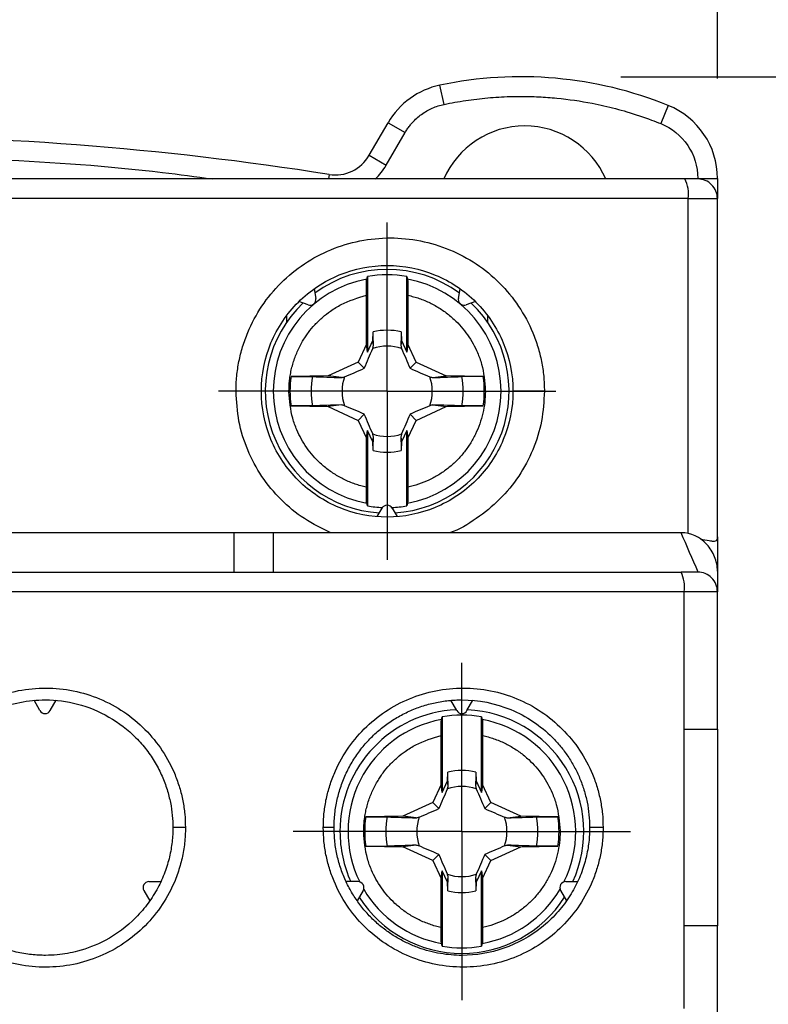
# Model space of a CAD drawing. Header units: inches. Extents: x 0.5 to 21.5, y 0.5 to 16.5.
# Tile 13 of 22: x 18.812 to 19.562, y 8.485 to 9.471. Entities that reach past the tile are written whole.
import ezdxf

# ---------------------------------------------------------------- set-up
doc = ezdxf.new("R2010")
doc.units = ezdxf.units.IN
doc.header["$LTSCALE"] = 2
doc.header["$MEASUREMENT"] = 0
doc.linetypes.add('CENTERX2', pattern=[0.8, 0.5, -0.1, 0.1, -0.1])
doc.layers.add('CENTER', color=40, linetype='CENTERX2')
doc.layers.add('DIMENSIONS', color=140, linetype='Continuous', lineweight=25)
doc.styles.add('SLDTEXTSTYLE0', font='TXT', dxfattribs={"width": 0.7})
doc.dimstyles.new('SLDDIMSTYLE0', dxfattribs={"dimtxt": 0.169922, "dimasz": 0.26, "dimexe": 0, "dimexo": 0.0625, "dimgap": 0.04248, "dimtad": 0, "dimtih": 1, "dimtoh": 1, "dimrnd": 1e-09, "dimzin": 12, "dimdsep": 46, "dimtxsty": 'SLDTEXTSTYLE0', "dimsah": 1, "dimcen": 0.09, "dimadec": 0, "dimazin": 3, "dimtfac": 1, "dimtofl": 0, "dimtmove": 0, "dimatfit": 3, "dimfxl": 0, "dimfrac": 2, "dimtolj": 1, "dimtzin": 12, "dimarcsym": 0})
doc.dimstyles.new('SLDDIMSTYLE1', dxfattribs={"dimtxt": 0.169922, "dimasz": 0.26, "dimexe": 0, "dimexo": 0.0625, "dimgap": 0.04248, "dimtad": 0, "dimtih": 1, "dimtoh": 1, "dimrnd": 1e-09, "dimzin": 12, "dimdsep": 46, "dimtxsty": 'SLDTEXTSTYLE0', "dimsah": 1, "dimcen": 0.09, "dimadec": 0, "dimazin": 3, "dimtfac": 1, "dimtmove": 0, "dimatfit": 0, "dimfxl": 0, "dimfrac": 2, "dimtolj": 1, "dimtzin": 12, "dimarcsym": 0})

# ---------------------------------------------------------------- blocks, each defined once
blk = doc.blocks.new('_D_7')
at = {"layer": 'DIMENSIONS'}
for p, q in [((19.41429, 9.41388), (20.56852, 9.41388)), ((20.31852, 9.41388), (20.31852, 8.23967)), ((20.06605, 7.93157), (20.00899, 7.93157)), ((20.00899, 7.93157), (20.00899, 7.66151)), ((20.57099, 7.93157), (20.62805, 7.93157)), ((20.62805, 7.93157), (20.62805, 7.66151)), ((20.00899, 7.66151), (20.06605, 7.66151)), ((20.62805, 7.66151), (20.57099, 7.66151)), ((20.31852, 6.38238), (20.31852, 7.62347)), ((18.04421, 6.38238), (20.56852, 6.38238))]:
    blk.add_line(p, q, dxfattribs=at)
for points in [[(20.31852, 9.41388), (20.27852, 9.15388), (20.35852, 9.15388)], [(20.31852, 6.38238), (20.35852, 6.64238), (20.27852, 6.64238)]]:
    blk.add_solid(points, dxfattribs=at)
at = {"layer": 'DIMENSIONS', "char_height": 0.166667, "attachment_point": 1, "style": 'SLDTEXTSTYLE0'}
for s, insert in [('3.03', (20.06605, 8.18446)), ('77.0', (20.06605, 7.87636))]:
    blk.add_mtext(s, dxfattribs=dict(at, insert=insert))
blk = doc.blocks.new('_D_9')
at = {"layer": 'DIMENSIONS'}
for p, q in [((17.74736, 9.39183), (17.74736, 10.45128)), ((19.51114, 9.41215), (19.51114, 10.45128)), ((17.74736, 10.20128), (17.24736, 10.20128)), ((18.36773, 10.20128), (18.31067, 10.20128)), ((18.31067, 10.20128), (18.31067, 9.93122)), ((18.87267, 10.20128), (18.92973, 10.20128)), ((18.92973, 10.20128), (18.92973, 9.93122)), ((19.51114, 10.20128), (20.01114, 10.20128)), ((18.31067, 9.93122), (18.36773, 9.93122)), ((18.92973, 9.93122), (18.87267, 9.93122))]:
    blk.add_line(p, q, dxfattribs=at)
for points in [[(17.74736, 10.20128), (17.48736, 10.24128), (17.48736, 10.16128)], [(19.51114, 10.20128), (19.77114, 10.16128), (19.77114, 10.24128)]]:
    blk.add_solid(points, dxfattribs=at)
at = {"layer": 'DIMENSIONS', "char_height": 0.166667, "attachment_point": 1, "style": 'SLDTEXTSTYLE0'}
for s, insert in [('1.76', (18.36773, 10.45416)), ('44.8', (18.36773, 10.14606))]:
    blk.add_mtext(s, dxfattribs=dict(at, insert=insert))
blk = doc.blocks.new('SW_CENTERMARKSYMBOL_3')
at = {"layer": 'CENTER', "color": 0}
for p, q in [((0, 0.1), (0, 0.1689)), ((0, 0), (0, 0.1)), ((-0.1, 0), (-0.1689, 0)), ((0, 0), (-0.1, 0)), ((0, 0), (0, -0.1)), ((0, 0), (0.1, 0)), ((0.1, 0), (0.1689, 0)), ((0, -0.1), (0, -0.1689))]:
    blk.add_line(p, q, dxfattribs=at)
blk = doc.blocks.new('SW_CENTERMARKSYMBOL_13')
at = {"layer": 'CENTER', "color": 0}
for p, q in [((0, 0.1), (0, 0.1689)), ((0, 0), (0, 0.1)), ((-0.1, 0), (-0.1689, 0)), ((0, 0), (-0.1, 0)), ((0, 0), (0, -0.1)), ((0, 0), (0.1, 0)), ((0.1, 0), (0.1689, 0)), ((0, -0.1), (0, -0.1689))]:
    blk.add_line(p, q, dxfattribs=at)

msp = doc.modelspace()

# ---------------------------------------------------------------- linework, layer by layer
for p, q in [((19.23739, 9.3862), (19.23334, 9.40546)), ((19.46193, 9.38515), (19.45454, 9.3669)), ((19.16253, 9.33519), (19.18134, 9.36778)), ((19.18134, 9.36778), (19.19839, 9.35793)), ((19.17957, 9.32535), (19.19839, 9.35793)), ((19.16253, 9.33519), (19.17957, 9.32535)), ((19.4784, 9.31151), (17.78009, 9.31151)), ((19.12227, 9.316), (19.12156, 9.31151)), ((19.49145, 9.31215), (19.51114, 9.31215)), ((19.51114, 9.31215), (19.51114, 9.29183)), ((19.48177, 9.29183), (17.77672, 9.29183)), ((19.48177, 9.29183), (19.51114, 9.29183)), ((19.48177, 8.95635), (19.48177, 9.29183)), ((19.51114, 8.95325), (19.51114, 9.29183)), ((19.16074, 9.21378), (19.16074, 9.13812)), ((19.20011, 9.13812), (19.20011, 9.21378)), ((19.10736, 9.20155), (19.10906, 9.19193)), ((19.2518, 9.19193), (19.2535, 9.20155)), ((19.15961, 9.14601), (19.15961, 9.195)), ((19.20125, 9.195), (19.20125, 9.14601)), ((19.10122, 9.18535), (19.09204, 9.18869)), ((19.26882, 9.18869), (19.25963, 9.18535)), ((19.08004, 9.16832), (19.08004, 9.17423)), ((19.28082, 9.17413), (19.28082, 9.16832)), ((19.16615, 9.1497), (19.1663, 9.15834)), ((19.19456, 9.15834), (19.19471, 9.1497)), ((19.15961, 9.14601), (19.15126, 9.12809)), ((19.16074, 9.13812), (19.15961, 9.14601)), ((19.16074, 9.13812), (19.16615, 9.1497)), ((19.16676, 9.14463), (19.16615, 9.1497)), ((19.19471, 9.1497), (19.1941, 9.14463)), ((19.19471, 9.1497), (19.20011, 9.13812)), ((19.20125, 9.14601), (19.20011, 9.13812)), ((19.2096, 9.12809), (19.20125, 9.14601)), ((19.15126, 9.12809), (19.12145, 9.11419)), ((19.15747, 9.12188), (19.15126, 9.12809)), ((19.2096, 9.12809), (19.20339, 9.12188)), ((19.2096, 9.12809), (19.23941, 9.11419)), ((19.12145, 9.11419), (19.08424, 9.11354)), ((19.13472, 9.11259), (19.12145, 9.11419)), ((19.22614, 9.11259), (19.23941, 9.11419)), ((19.27662, 9.11354), (19.23941, 9.11419)), ((19.08424, 9.08429), (19.12145, 9.08364)), ((19.13472, 9.08525), (19.12145, 9.08364)), ((19.12145, 9.08364), (19.15126, 9.06974)), ((19.2096, 9.06974), (19.23941, 9.08364)), ((19.22614, 9.08525), (19.23941, 9.08364)), ((19.23941, 9.08364), (19.27662, 9.08429)), ((19.15747, 9.07595), (19.15126, 9.06974)), ((19.20339, 9.07595), (19.2096, 9.06974)), ((19.15126, 9.06974), (19.15961, 9.05182)), ((19.20125, 9.05182), (19.2096, 9.06974)), ((19.15961, 9.05182), (19.16074, 9.05971)), ((19.16074, 9.05971), (19.16074, 8.98405)), ((19.16615, 9.04813), (19.16074, 9.05971)), ((19.16615, 9.04813), (19.16676, 9.0532)), ((19.1941, 9.0532), (19.19471, 9.04813)), ((19.20011, 9.05971), (19.19471, 9.04813)), ((19.20011, 9.05971), (19.20125, 9.05182)), ((19.20011, 8.98405), (19.20011, 9.05971)), ((19.15961, 9.00283), (19.15961, 9.05182)), ((19.1663, 9.03949), (19.16615, 9.04813)), ((19.19471, 9.04813), (19.19456, 9.03949)), ((19.20125, 9.05182), (19.20125, 9.00283)), ((19.17043, 8.97333), (19.17532, 8.98179)), ((19.18554, 8.98179), (19.19043, 8.97333)), ((19.02689, 8.95718), (18.64893, 8.95718)), ((19.06626, 8.95718), (19.02689, 8.95718)), ((19.02689, 8.95718), (19.02689, 8.91781)), ((19.06626, 8.95718), (19.06626, 8.91781)), ((19.47478, 8.95718), (19.06626, 8.95718)), ((19.51114, 8.95325), (19.51114, 8.91885)), ((19.51114, 8.91885), (19.51114, 8.89813)), ((19.47782, 8.89813), (17.78068, 8.89813)), ((19.47782, 8.76033), (19.47782, 8.89813)), ((19.51114, 8.89813), (19.47782, 8.89813)), ((19.51114, 8.76033), (19.51114, 8.89813)), ((18.8328, 8.77903), (18.82682, 8.78938)), ((18.84302, 8.77903), (18.849, 8.78938)), ((19.25012, 8.77903), (19.24415, 8.78938)), ((19.26035, 8.77903), (19.26632, 8.78938)), ((19.23555, 8.77283), (19.23555, 8.69718)), ((19.27492, 8.69718), (19.27492, 8.77283)), ((19.47782, 8.56348), (19.47782, 8.76033)), ((19.47782, 8.76033), (19.51114, 8.76033)), ((19.51114, 8.76033), (19.51114, 8.56348)), ((19.23441, 8.70506), (19.23441, 8.75406)), ((19.27605, 8.75406), (19.27605, 8.70506)), ((19.24095, 8.70876), (19.2411, 8.7174)), ((19.26937, 8.7174), (19.26952, 8.70876)), ((19.23555, 8.69718), (19.24095, 8.70876)), ((19.24156, 8.70368), (19.24095, 8.70876)), ((19.26952, 8.70876), (19.2689, 8.70368)), ((19.26952, 8.70876), (19.27492, 8.69718)), ((19.23441, 8.70506), (19.22606, 8.68715)), ((19.23555, 8.69718), (19.23441, 8.70506)), ((19.27605, 8.70506), (19.27492, 8.69718)), ((19.28441, 8.68715), (19.27605, 8.70506)), ((19.22606, 8.68715), (19.19625, 8.67325)), ((19.23227, 8.68093), (19.22606, 8.68715)), ((19.27819, 8.68093), (19.28441, 8.68715)), ((19.31421, 8.67325), (19.28441, 8.68715)), ((19.19625, 8.67325), (19.15904, 8.6726)), ((19.20952, 8.67164), (19.19625, 8.67325)), ((19.30095, 8.67164), (19.31421, 8.67325)), ((19.35142, 8.6726), (19.31421, 8.67325)), ((19.15904, 8.64335), (19.19625, 8.6427)), ((19.20952, 8.6443), (19.19625, 8.6427)), ((19.22606, 8.6288), (19.19625, 8.6427)), ((19.28441, 8.6288), (19.31421, 8.6427)), ((19.30095, 8.6443), (19.31421, 8.6427)), ((19.31421, 8.6427), (19.35142, 8.64335)), ((19.22606, 8.6288), (19.23227, 8.63501)), ((19.22606, 8.6288), (19.23441, 8.61088)), ((19.27605, 8.61088), (19.28441, 8.6288)), ((19.27819, 8.63501), (19.28441, 8.6288)), ((19.23441, 8.61088), (19.23555, 8.61877)), ((19.23555, 8.61877), (19.23555, 8.54311)), ((19.24095, 8.60718), (19.23555, 8.61877)), ((19.27492, 8.61877), (19.26952, 8.60718)), ((19.27492, 8.61877), (19.27605, 8.61088)), ((19.27492, 8.54311), (19.27492, 8.61877)), ((19.23441, 8.56188), (19.23441, 8.61088)), ((19.24095, 8.60718), (19.24156, 8.61226)), ((19.2689, 8.61226), (19.26952, 8.60718)), ((19.27605, 8.61088), (19.27605, 8.56188)), ((18.93679, 8.59892), (18.94276, 8.58857)), ((18.9419, 8.60777), (18.95385, 8.60777)), ((19.15124, 8.60777), (19.1393, 8.60777)), ((19.15636, 8.59892), (19.15038, 8.58857)), ((19.2411, 8.59854), (19.24095, 8.60718)), ((19.26952, 8.60718), (19.26937, 8.59854)), ((19.35411, 8.59892), (19.36008, 8.58857)), ((19.35922, 8.60777), (19.37117, 8.60777)), ((19.47782, 8.48081), (19.47782, 8.56348)), ((19.51114, 8.56348), (19.47782, 8.56348)), ((19.51114, 8.46112), (19.51114, 8.56348))]:
    msp.add_line(p, q)
for centre, radius, start, end in [((19.31429, 9.02018), 0.3937, 67.97569, 101.86526), ((19.24953, 9.32841), 0.07874, 101.86526, 150), ((19.4324, 9.31215), 0.07874, 0, 67.97569), ((19.31822, 9.27608), 0.08858, 23.57818, 156.42182), ((18.62925, 6.20522), 3.14961, 80.99424, 99.51235), ((19.12843, 9.35488), 0.03937, 260.99424, 330), ((19.45051, 9.29661), 0.03163, 351.3128, 28.12361), ((19.49145, 9.29183), 0.01969, 360, 90.00001), ((19.18043, 9.09892), 0.12205, 53.6695, 126.3305), ((19.18043, 9.09892), 0.114, 100.32978, 259.67022), ((19.18043, 9.09892), 0.11654, 80.27509, 99.72491), ((19.18043, 9.09892), 0.114, 280.32978, 79.67022), ((19.10324, 9.1909), 0.00591, 250, 10), ((19.25761, 9.1909), 0.00591, 170, 180), ((19.25761, 9.1909), 0.00591, 180, 290), ((19.18043, 9.09892), 0.12205, 133.6695, 266.3305), ((19.18043, 9.09892), 0.12205, 273.6695, 46.3305), ((19.18043, 9.09892), 0.06109, 76.62209, 103.37791), ((19.18043, 9.09892), 0.04517, 71.31851, 108.68149), ((19.18043, 9.09892), 0.09729, 171.35419, 188.64581), ((19.18043, 9.09892), 0.07615, 168.90274, 191.09726), ((19.18043, 9.09892), 0.04517, 161.31851, 198.68149), ((19.18043, 9.09892), 0.04517, 341.31851, 18.68149), ((19.18043, 9.09892), 0.07615, 348.90274, 11.09726), ((19.18043, 9.09892), 0.09729, 351.35419, 8.64581), ((19.18043, 9.09892), 0.04517, 251.31851, 288.68149), ((19.18043, 9.09892), 0.06109, 256.62209, 283.37791), ((19.18043, 9.09892), 0.11654, 260.27509, 267.71132), ((19.18043, 8.97884), 0.00591, 30, 150), ((19.18043, 9.09892), 0.11654, 272.28868, 279.72491), ((19.44352, 8.90293), 0.03463, 352.02477, 25.44557), ((19.49145, 8.89813), 0.01969, 0, 90.00002), ((18.83791, 8.78199), 0.00591, 210, 330), ((19.25523, 8.65797), 0.12205, 92.63371, 180), ((19.25523, 8.78199), 0.00591, 210, 330), ((19.25523, 8.65797), 0.12205, 335.71408, 87.36629), ((19.25523, 8.65797), 0.114, 100.32978, 206.27444), ((19.25523, 8.65797), 0.11654, 80.27509, 99.72491), ((19.25523, 8.65797), 0.114, 333.72556, 79.67022), ((19.25523, 8.65797), 0.06109, 76.62209, 103.37791), ((19.25523, 8.65797), 0.04517, 71.31851, 108.68149), ((19.25523, 8.65797), 0.09729, 171.35419, 188.64581), ((19.25523, 8.65797), 0.07615, 168.90274, 191.09726), ((19.25523, 8.65797), 0.04517, 161.31851, 198.68149), ((19.25523, 8.65797), 0.04517, 341.31851, 18.68149), ((19.25523, 8.65797), 0.07615, 348.90274, 11.09726), ((19.25523, 8.65797), 0.09729, 351.35419, 8.64581), ((19.25523, 8.65797), 0.12205, 180, 204.28592), ((19.25523, 8.65797), 0.04517, 251.31851, 288.68149), ((18.9419, 8.60187), 0.00591, 90, 210), ((19.15124, 8.60187), 0.00591, 330, 90), ((19.25523, 8.65797), 0.114, 210.4185, 259.67022), ((19.25523, 8.65797), 0.114, 280.32978, 329.5815), ((19.35922, 8.60187), 0.00591, 90, 210), ((19.25523, 8.65797), 0.12205, 212.63371, 327.36629), ((19.25523, 8.65797), 0.06109, 256.62209, 283.37791), ((19.25523, 8.65797), 0.11654, 260.27509, 279.72491)]:
    msp.add_arc(centre, radius, start, end)
for points, knots in [([(19.23739, 9.3862), (19.241, 9.38693), (19.24823, 9.38838), (19.25916, 9.39016), (19.27012, 9.39163), (19.28113, 9.39278), (19.29217, 9.3936), (19.30322, 9.39409), (19.3166, 9.3943), (19.3323, 9.39392), (19.35623, 9.39216), (19.37802, 9.38902), (19.40142, 9.38409), (19.42137, 9.37883), (19.44031, 9.37253), (19.45147, 9.36812), (19.45454, 9.3669)], [0, 0, 0, 0, 0.0500207, 0.1000413, 0.1500619, 0.2000826, 0.2501034, 0.3001244, 0.3501456, 0.4315575, 0.5129586, 0.6754507, 0.7295901, 0.8373099, 0.9551101, 1, 1, 1, 1]), ([(19.19839, 9.35793), (19.1991, 9.35911), (19.20052, 9.36147), (19.20297, 9.36481), (19.20606, 9.36852), (19.20996, 9.37243), (19.21482, 9.37631), (19.22002, 9.3797), (19.22556, 9.38251), (19.23135, 9.38475), (19.23537, 9.38572), (19.23739, 9.3862)], [0, 0, 0, 0, 0.083302, 0.166608, 0.249921, 0.374983, 0.500028, 0.625639, 0.749902, 0.87496, 1, 1, 1, 1]), ([(19.45454, 9.3669), (19.46537, 9.36252), (19.47484, 9.35485), (19.48789, 9.33548), (19.49145, 9.32383), (19.49145, 9.31215)], [0, 0, 0, 0, 0.5, 0.5, 1, 1, 1, 1]), ([(18.2525, 9.31151), (18.26723, 9.31356), (18.33645, 9.32315), (18.46117, 9.33162), (18.62614, 9.3368), (18.79112, 9.33197), (18.91774, 9.32354), (18.98885, 9.31379), (19.00547, 9.31151)], [0, 0, 0, 0, 0.059099, 0.277665, 0.496231, 0.714797, 0.933363, 1, 1, 1, 1]), ([(19.49145, 9.31151), (19.49145, 9.31151), (19.49014, 9.31151), (19.48537, 9.31151), (19.48206, 9.31151), (19.4784, 9.31151)], [0, 0, 0, 0, 0.5, 0.5, 1, 1, 1, 1]), ([(19.0291, 9.09892), (19.02914, 9.10145), (19.02921, 9.10649), (19.02978, 9.11402), (19.03069, 9.12149), (19.03198, 9.12888), (19.03364, 9.1362), (19.03567, 9.14345), (19.03806, 9.15064), (19.04351, 9.16469), (19.05422, 9.18477), (19.07355, 9.20807), (19.09698, 9.22734), (19.12387, 9.24159), (19.15306, 9.25052), (19.18353, 9.25343), (19.21402, 9.25051), (19.24324, 9.24154), (19.27017, 9.22725), (19.2936, 9.20792), (19.3129, 9.18457), (19.32476, 9.16226), (19.33155, 9.14339), (19.3352, 9.12881), (19.33748, 9.11396), (19.33776, 9.10394), (19.3379, 9.09892)], [0, 0, 0, 0, 0.015667, 0.031228, 0.046721, 0.062185, 0.077657, 0.093177, 0.108783, 0.124513, 0.186485, 0.248696, 0.311028, 0.373534, 0.436537, 0.49966, 0.562904, 0.626132, 0.688942, 0.751591, 0.813915, 0.875965, 0.907185, 0.938059, 0.968894, 1, 1, 1, 1]), ([(19.05445, 9.09892), (19.05445, 9.11548), (19.05776, 9.13205), (19.07048, 9.16261), (19.07989, 9.1766), (19.1033, 9.19989), (19.1173, 9.20918), (19.14775, 9.2217), (19.16418, 9.22492), (19.19701, 9.22488), (19.21341, 9.22161), (19.24375, 9.20906), (19.25769, 9.19979), (19.28101, 9.17654), (19.29039, 9.16258), (19.3031, 9.13205), (19.30641, 9.11547), (19.30641, 9.09892)], [0, 0, 0, 0, 0.125, 0.125, 0.25, 0.25, 0.375, 0.375, 0.5, 0.5, 0.625, 0.625, 0.75, 0.75, 0.875, 0.875, 1, 1, 1, 1]), ([(19.15961, 9.195), (19.15961, 9.19898), (19.15965, 9.20287), (19.15979, 9.20878), (19.15988, 9.2107), (19.15999, 9.21107)], [0, 0, 0, 0, 0.5, 0.5, 1, 1, 1, 1]), ([(19.20087, 9.21107), (19.20098, 9.2107), (19.20107, 9.20878), (19.20121, 9.20289), (19.20125, 9.19898), (19.20125, 9.195)], [0, 0, 0, 0, 0.5, 0.5, 1, 1, 1, 1]), ([(19.08212, 9.09818), (19.08213, 9.10016), (19.08217, 9.1041), (19.08268, 9.11), (19.08352, 9.11586), (19.08472, 9.12166), (19.08626, 9.12738), (19.08814, 9.133), (19.09036, 9.13849), (19.0929, 9.14384), (19.09564, 9.14881), (19.09852, 9.1534), (19.10252, 9.15906), (19.10813, 9.16582), (19.11557, 9.17306), (19.12428, 9.17986), (19.13828, 9.18866), (19.15095, 9.19243), (19.15961, 9.195)], [0, 0, 0, 0, 0.044135, 0.088271, 0.132406, 0.176542, 0.220679, 0.264816, 0.308954, 0.353092, 0.397232, 0.435833, 0.474431, 0.552184, 0.632014, 0.706231, 0.799247, 1, 1, 1, 1]), ([(19.20125, 9.195), (19.20315, 9.19456), (19.20695, 9.19367), (19.21254, 9.1919), (19.21802, 9.18983), (19.22336, 9.18743), (19.22855, 9.18472), (19.23357, 9.18171), (19.23841, 9.1784), (19.24304, 9.17481), (19.24854, 9.16999), (19.25466, 9.16365), (19.26108, 9.15547), (19.26653, 9.14678), (19.27131, 9.13694), (19.27693, 9.12159), (19.27801, 9.10855), (19.27874, 9.09965)], [0, 0, 0, 0, 0.044144, 0.088288, 0.132432, 0.176576, 0.220721, 0.264866, 0.309013, 0.35316, 0.397308, 0.474431, 0.552125, 0.632012, 0.706085, 0.799248, 1, 1, 1, 1]), ([(19.08424, 9.11354), (19.08869, 9.11362), (19.09306, 9.11366), (19.10056, 9.11368), (19.10369, 9.11364), (19.1057, 9.11357)], [0, 0, 0, 0, 0.5, 0.5, 1, 1, 1, 1]), ([(19.27662, 9.11354), (19.27217, 9.11362), (19.2678, 9.11366), (19.2603, 9.11368), (19.25716, 9.11364), (19.25516, 9.11357)], [0, 0, 0, 0, 0.5, 0.5, 1, 1, 1, 1]), ([(19.05445, 9.09892), (19.05445, 9.09892), (19.05395, 9.09892), (19.05166, 9.09892), (19.04985, 9.09892), (19.04507, 9.09892), (19.04211, 9.09892), (19.03574, 9.09892), (19.03234, 9.09892), (19.0291, 9.09892)], [0, 0, 0, 0, 0.25, 0.25, 0.5, 0.5, 0.75, 0.75, 1, 1, 1, 1]), ([(19.12414, 8.95718), (19.11507, 8.96153), (19.09691, 8.97023), (19.07363, 8.98978), (19.05423, 9.01301), (19.04005, 9.03976), (19.03079, 9.06872), (19.02966, 9.08886), (19.0291, 9.09892)], [0, 0, 0, 0, 0.166902, 0.333935, 0.500582, 0.666718, 0.833502, 1, 1, 1, 1]), ([(19.30641, 9.09892), (19.30641, 9.08235), (19.3031, 9.06578), (19.29039, 9.03525), (19.28101, 9.02129), (19.25769, 8.99805), (19.24375, 8.98877), (19.21341, 8.97622), (19.19701, 8.97295), (19.16418, 8.97291), (19.14775, 8.97614), (19.1173, 8.98866), (19.1033, 8.99794), (19.07989, 9.02123), (19.07048, 9.03522), (19.05776, 9.06578), (19.05445, 9.08236), (19.05445, 9.09892)], [0, 0, 0, 0, 0.125, 0.125, 0.25, 0.25, 0.375, 0.375, 0.5, 0.5, 0.625, 0.625, 0.75, 0.75, 0.875, 0.875, 1, 1, 1, 1]), ([(19.15961, 9.00283), (19.15771, 9.00327), (19.15391, 9.00417), (19.14832, 9.00593), (19.14284, 9.008), (19.1375, 9.0104), (19.13231, 9.01311), (19.12728, 9.01613), (19.12245, 9.01943), (19.11782, 9.02303), (19.11232, 9.02784), (19.10619, 9.03418), (19.09978, 9.04236), (19.09433, 9.05105), (19.08955, 9.06089), (19.08393, 9.07625), (19.08285, 9.08928), (19.08212, 9.09818)], [0, 0, 0, 0, 0.044144, 0.088288, 0.132432, 0.176576, 0.220721, 0.264867, 0.309013, 0.35316, 0.397308, 0.474431, 0.552125, 0.632012, 0.706086, 0.799248, 1, 1, 1, 1]), ([(19.27874, 9.09965), (19.27875, 9.0994), (19.27877, 9.09546), (19.27833, 9.08779), (19.27645, 9.07681), (19.27334, 9.06612), (19.26905, 9.05584), (19.26362, 9.04611), (19.25713, 9.03706), (19.24965, 9.0288), (19.2413, 9.02143), (19.23216, 9.01505), (19.22236, 9.00977), (19.21204, 9.00554), (19.20485, 9.00373), (19.20125, 9.00283)], [0, 0, 0, 0, 0.0054604, 0.0883359, 0.171213, 0.2540913, 0.3369705, 0.4198503, 0.5027304, 0.5856105, 0.6684903, 0.7513694, 0.8342476, 0.9171246, 1, 1, 1, 1]), ([(19.3379, 9.09892), (19.33734, 9.08891), (19.33622, 9.06888), (19.32705, 9.04), (19.31294, 9.01334), (19.29368, 8.98985), (19.27009, 8.97105), (19.25259, 8.96016), (19.24289, 8.9572), (19.24283, 8.95718)], [0, 0, 0, 0, 0.165283, 0.331076, 0.496887, 0.663558, 0.831039, 0.999036, 1, 1, 1, 1]), ([(19.3379, 9.09892), (19.33446, 9.09892), (19.3306, 9.09892), (19.32291, 9.09892), (19.3191, 9.09892), (19.31275, 9.09892), (19.31025, 9.09892), (19.30709, 9.09892), (19.30641, 9.09892), (19.30641, 9.09892)], [0, 0, 0, 0, 0.25, 0.25, 0.5, 0.5, 0.75, 0.75, 1, 1, 1, 1]), ([(19.1057, 9.08426), (19.1037, 9.08419), (19.10059, 9.08416), (19.09308, 9.08417), (19.08869, 9.08421), (19.08424, 9.08429)], [0, 0, 0, 0, 0.5, 0.5, 1, 1, 1, 1]), ([(19.27662, 9.08429), (19.27217, 9.08421), (19.2678, 9.08417), (19.2603, 9.08416), (19.25716, 9.08419), (19.25516, 9.08426)], [0, 0, 0, 0, 0.5, 0.5, 1, 1, 1, 1]), ([(19.15999, 8.98676), (19.15988, 8.98713), (19.15979, 8.98906), (19.15965, 8.99495), (19.15961, 8.99885), (19.15961, 9.00283)], [0, 0, 0, 0, 0.5, 0.5, 1, 1, 1, 1]), ([(19.20125, 9.00283), (19.20125, 8.99885), (19.20121, 8.99496), (19.20107, 8.98905), (19.20098, 8.98713), (19.20087, 8.98676)], [0, 0, 0, 0, 0.5, 0.5, 1, 1, 1, 1]), ([(19.51114, 8.91885), (19.51114, 8.92379), (19.51018, 8.92864), (19.50655, 8.93775), (19.5039, 8.94195), (19.49397, 8.95263), (19.48457, 8.95718), (19.47478, 8.95718)], [0, 0, 0, 0, 0.25, 0.25, 0.5, 0.5, 1, 1, 1, 1]), ([(19.49384, 8.95111), (19.49712, 8.95044), (19.50225, 8.94938), (19.50683, 8.9487), (19.50941, 8.94881), (19.51066, 8.94982), (19.5111, 8.95133), (19.51113, 8.95266), (19.51114, 8.95325)], [0, 0, 0, 0, 0.323993, 0.506732, 0.660265, 0.829293, 0.924441, 1, 1, 1, 1]), ([(17.7837, 8.91781), (17.79927, 8.91781), (17.83039, 8.91781), (17.87713, 8.91781), (17.92391, 8.91781), (17.97071, 8.91781), (18.01754, 8.91781), (18.06441, 8.91781), (18.11131, 8.91781), (18.15824, 8.91781), (18.2052, 8.91781), (18.25219, 8.91781), (18.29921, 8.91781), (18.34627, 8.91781), (18.39336, 8.91781), (18.44047, 8.91781), (18.48762, 8.91781), (18.5348, 8.91781), (18.58202, 8.91781), (18.64184, 8.91781), (18.71423, 8.91781), (18.79915, 8.91781), (18.88396, 8.91781), (18.96868, 8.91781), (19.05329, 8.91781), (19.1378, 8.91781), (19.22222, 8.91781), (19.30653, 8.91781), (19.39076, 8.91781), (19.44677, 8.91781), (19.47479, 8.91781)], [0, 0, 0, 0, 0.0278228, 0.0556295, 0.083422, 0.1112025, 0.1389728, 0.1667352, 0.1944915, 0.2222439, 0.2499945, 0.2777452, 0.3054981, 0.3332552, 0.3610186, 0.3887904, 0.4165726, 0.4443671, 0.4721762, 0.5000017, 0.5500707, 0.6000926, 0.6500793, 0.7000426, 0.7499945, 0.7999469, 0.8499117, 0.8999009, 0.9499264, 1, 1, 1, 1]), ([(19.49145, 8.91781), (19.49145, 8.91781), (19.48977, 8.91781), (19.48366, 8.91781), (19.47943, 8.91781), (19.47479, 8.91781)], [0, 0, 0, 0, 0.5, 0.5, 1, 1, 1, 1]), ([(18.69829, 8.66191), (18.69833, 8.66423), (18.69839, 8.66885), (18.69892, 8.67575), (18.69976, 8.68258), (18.70094, 8.68935), (18.70246, 8.69605), (18.70432, 8.70269), (18.70652, 8.70927), (18.71152, 8.7221), (18.72132, 8.74041), (18.73897, 8.76162), (18.76033, 8.77912), (18.78475, 8.79197), (18.81119, 8.79999), (18.83875, 8.80255), (18.86635, 8.79984), (18.89287, 8.79161), (18.9173, 8.77851), (18.93855, 8.76082), (18.95602, 8.73949), (18.96668, 8.71917), (18.97276, 8.70203), (18.97601, 8.68886), (18.97805, 8.67546), (18.9783, 8.66644), (18.97842, 8.66191)], [0, 0, 0, 0, 0.015837, 0.031565, 0.047222, 0.062847, 0.078479, 0.094158, 0.109922, 0.125808, 0.188193, 0.250747, 0.313136, 0.375611, 0.438127, 0.50069, 0.563605, 0.62652, 0.689259, 0.751917, 0.814346, 0.876524, 0.907629, 0.93838, 0.969072, 1, 1, 1, 1]), ([(19.11651, 8.66191), (19.11654, 8.66422), (19.11661, 8.66882), (19.11713, 8.67569), (19.11796, 8.6825), (19.11914, 8.68924), (19.12065, 8.69592), (19.12249, 8.70254), (19.12467, 8.70909), (19.12964, 8.72189), (19.13938, 8.74017), (19.15694, 8.76137), (19.17821, 8.77889), (19.20259, 8.79182), (19.22904, 8.79992), (19.25663, 8.80255), (19.28424, 8.7999), (19.31071, 8.79176), (19.33511, 8.77878), (19.35637, 8.76121), (19.3739, 8.73998), (19.38467, 8.71967), (19.39086, 8.70247), (19.39418, 8.68918), (19.39626, 8.67563), (19.39651, 8.66649), (19.39664, 8.66191)], [0, 0, 0, 0, 0.0157289, 0.0313504, 0.0469024, 0.0624236, 0.0779528, 0.0935288, 0.10919, 0.1249742, 0.1870563, 0.2493482, 0.311634, 0.3740606, 0.4368798, 0.4997992, 0.5628146, 0.6258241, 0.6884931, 0.7510404, 0.8133966, 0.8755268, 0.906848, 0.9378284, 0.968776, 1, 1, 1, 1]), ([(18.70996, 8.66191), (18.71, 8.66431), (18.71008, 8.66912), (18.71071, 8.6763), (18.71171, 8.68344), (18.71313, 8.69052), (18.71494, 8.6975), (18.71713, 8.70436), (18.71972, 8.71109), (18.72267, 8.71767), (18.72599, 8.72407), (18.72967, 8.73027), (18.73369, 8.73625), (18.73804, 8.742), (18.7427, 8.74749), (18.75719, 8.76273), (18.78759, 8.78321), (18.83208, 8.79204), (18.88238, 8.78557), (18.91794, 8.76505), (18.93967, 8.74002), (18.9484, 8.72704), (18.95521, 8.71372), (18.96022, 8.70034), (18.96357, 8.68716), (18.96552, 8.67437), (18.96575, 8.66599), (18.96586, 8.66191)], [0, 0, 0, 0, 0.017988, 0.035986, 0.053987, 0.071984, 0.089976, 0.107965, 0.125952, 0.14394, 0.161928, 0.179916, 0.197903, 0.215889, 0.233874, 0.251857, 0.373394, 0.500998, 0.58223, 0.75084, 0.791498, 0.830469, 0.867753, 0.903345, 0.937252, 0.969478, 1, 1, 1, 1]), ([(19.12728, 8.66191), (19.12732, 8.66427), (19.1274, 8.669), (19.12801, 8.67606), (19.12897, 8.68307), (19.13034, 8.69), (19.13207, 8.69684), (19.13418, 8.70356), (19.13665, 8.71014), (19.13947, 8.71656), (19.14264, 8.72282), (19.14613, 8.72888), (19.14995, 8.73473), (19.15407, 8.74035), (19.15848, 8.74574), (19.16317, 8.75086), (19.16812, 8.75572), (19.17332, 8.76029), (19.17875, 8.76457), (19.1844, 8.76854), (19.19023, 8.77219), (19.19625, 8.77552), (19.20242, 8.77852), (19.20873, 8.78118), (19.21517, 8.78349), (19.2217, 8.78545), (19.22833, 8.78706), (19.23501, 8.78831), (19.24174, 8.78921), (19.2485, 8.78974), (19.26968, 8.7903), (19.30556, 8.78321), (19.33748, 8.76177), (19.35417, 8.74335), (19.36152, 8.7335), (19.36794, 8.7229), (19.37335, 8.71163), (19.37768, 8.69978), (19.38081, 8.68746), (19.38281, 8.67478), (19.38306, 8.66621), (19.38318, 8.66191)], [0, 0, 0, 0, 0.0175969, 0.03518, 0.0527416, 0.070275, 0.0877797, 0.1052574, 0.1227098, 0.1401383, 0.1575436, 0.1749248, 0.1922814, 0.209613, 0.2269201, 0.2442027, 0.2614606, 0.2786941, 0.2959034, 0.3130886, 0.3302492, 0.3473856, 0.3644979, 0.3815862, 0.3986502, 0.4156901, 0.432706, 0.449698, 0.4666659, 0.4836096, 0.5005295, 0.6256504, 0.750567, 0.78091, 0.8114916, 0.8423125, 0.8733698, 0.9046629, 0.9361993, 0.9679866, 1, 1, 1, 1]), ([(19.23441, 8.75406), (19.23441, 8.75804), (19.23445, 8.76193), (19.23459, 8.76784), (19.23469, 8.76976), (19.23479, 8.77013)], [0, 0, 0, 0, 0.5, 0.5, 1, 1, 1, 1]), ([(19.27568, 8.77013), (19.27578, 8.76976), (19.27588, 8.76783), (19.27601, 8.76194), (19.27605, 8.75803), (19.27605, 8.75406)], [0, 0, 0, 0, 0.5, 0.5, 1, 1, 1, 1]), ([(19.15692, 8.65724), (19.15694, 8.65921), (19.15698, 8.66316), (19.15749, 8.66906), (19.15833, 8.67492), (19.15952, 8.68072), (19.16106, 8.68644), (19.16294, 8.69205), (19.16516, 8.69754), (19.1677, 8.70289), (19.17044, 8.70786), (19.17332, 8.71246), (19.17732, 8.71811), (19.18293, 8.72488), (19.19037, 8.73212), (19.19908, 8.73892), (19.21309, 8.74771), (19.22576, 8.75148), (19.23441, 8.75406)], [0, 0, 0, 0, 0.044135, 0.088271, 0.132406, 0.176542, 0.220679, 0.264816, 0.308954, 0.353092, 0.397232, 0.435833, 0.474431, 0.552184, 0.632014, 0.706231, 0.799247, 1, 1, 1, 1]), ([(19.27605, 8.75406), (19.27795, 8.75361), (19.28175, 8.75272), (19.28734, 8.75096), (19.29282, 8.74889), (19.29816, 8.74649), (19.30336, 8.74378), (19.30838, 8.74076), (19.31321, 8.73745), (19.31784, 8.73386), (19.32335, 8.72904), (19.32947, 8.7227), (19.33588, 8.71453), (19.34134, 8.70583), (19.34611, 8.696), (19.35174, 8.68064), (19.35281, 8.66761), (19.35355, 8.6587)], [0, 0, 0, 0, 0.044144, 0.088288, 0.132432, 0.176576, 0.220721, 0.264866, 0.309013, 0.35316, 0.397308, 0.474431, 0.552125, 0.632012, 0.706085, 0.799248, 1, 1, 1, 1]), ([(19.15904, 8.6726), (19.16349, 8.67267), (19.16786, 8.67272), (19.17536, 8.67273), (19.1785, 8.6727), (19.1805, 8.67263)], [0, 0, 0, 0, 0.5, 0.5, 1, 1, 1, 1]), ([(19.32996, 8.67263), (19.33197, 8.6727), (19.33508, 8.67273), (19.34258, 8.67272), (19.34698, 8.67267), (19.35142, 8.6726)], [0, 0, 0, 0, 0.5, 0.5, 1, 1, 1, 1]), ([(18.97842, 8.66191), (18.97838, 8.65932), (18.9783, 8.65415), (18.97764, 8.64644), (18.97658, 8.63881), (18.97509, 8.63125), (18.97318, 8.62376), (18.97084, 8.61635), (18.9658, 8.60296), (18.95604, 8.58436), (18.93858, 8.56303), (18.91733, 8.54532), (18.8929, 8.53223), (18.86639, 8.52399), (18.83878, 8.52127), (18.81121, 8.52382), (18.78477, 8.53183), (18.76034, 8.54469), (18.73898, 8.56219), (18.72132, 8.5834), (18.71043, 8.60376), (18.70417, 8.62103), (18.70079, 8.63442), (18.69868, 8.64808), (18.69842, 8.65728), (18.69829, 8.66191)], [0, 0, 0, 0, 0.0176975, 0.035281, 0.052805, 0.0703245, 0.0878945, 0.1055694, 0.1234029, 0.1855646, 0.2480396, 0.3106731, 0.3734283, 0.4363363, 0.4992791, 0.5618385, 0.6243858, 0.6868522, 0.7492722, 0.8118056, 0.8742261, 0.9058553, 0.9371531, 0.9684307, 1, 1, 1, 1]), ([(18.96586, 8.66191), (18.96582, 8.65956), (18.96575, 8.65478), (18.96512, 8.64752), (18.96407, 8.64008), (18.96252, 8.63249), (18.96045, 8.62479), (18.95782, 8.61701), (18.95461, 8.60921), (18.95078, 8.60144), (18.94632, 8.59375), (18.9412, 8.5862), (18.9354, 8.57886), (18.92246, 8.56475), (18.90133, 8.549), (18.87352, 8.53814), (18.85303, 8.53449), (18.83992, 8.53386), (18.83133, 8.53406), (18.82414, 8.53463), (18.81659, 8.53566), (18.80869, 8.53725), (18.8005, 8.53944), (18.79208, 8.54233), (18.78349, 8.54597), (18.77482, 8.55044), (18.76617, 8.55579), (18.75763, 8.56208), (18.74933, 8.56935), (18.74141, 8.57762), (18.734, 8.58691), (18.72728, 8.59722), (18.72139, 8.60851), (18.71651, 8.62074), (18.71284, 8.63381), (18.71042, 8.64763), (18.71011, 8.6571), (18.70996, 8.66191)], [0, 0, 0, 0, 0.017539, 0.035661, 0.05436, 0.073628, 0.093466, 0.113875, 0.134857, 0.156414, 0.178544, 0.201245, 0.224519, 0.248364, 0.344218, 0.418, 0.469628, 0.499047, 0.515927, 0.53386, 0.552847, 0.572887, 0.59398, 0.616127, 0.639328, 0.663583, 0.688891, 0.715255, 0.742672, 0.771144, 0.800671, 0.831254, 0.862892, 0.895581, 0.929328, 0.964142, 1, 1, 1, 1]), ([(18.97842, 8.66191), (18.97699, 8.66191), (18.97542, 8.66191), (18.97233, 8.66191), (18.97083, 8.66191), (18.96835, 8.66191), (18.96737, 8.66191), (18.96613, 8.66191), (18.96586, 8.66191), (18.96586, 8.66191)], [0, 0, 0, 0, 0.25, 0.25, 0.5, 0.5, 0.75, 0.75, 1, 1, 1, 1]), ([(19.39664, 8.66191), (19.39661, 8.65961), (19.39654, 8.65502), (19.39602, 8.64818), (19.3952, 8.6414), (19.39403, 8.63468), (19.39253, 8.62802), (19.3907, 8.62143), (19.38854, 8.6149), (19.3836, 8.60212), (19.37389, 8.58383), (19.35637, 8.5626), (19.3351, 8.54503), (19.3107, 8.53205), (19.28423, 8.52392), (19.25662, 8.52127), (19.22903, 8.5239), (19.20258, 8.532), (19.1782, 8.54493), (19.15693, 8.56245), (19.13937, 8.58366), (19.12855, 8.60397), (19.12234, 8.62119), (19.11898, 8.63453), (19.11689, 8.64814), (19.11664, 8.6573), (19.11651, 8.66191)], [0, 0, 0, 0, 0.015665, 0.0312249, 0.0467178, 0.0621824, 0.0776572, 0.0931812, 0.1087925, 0.1245288, 0.186637, 0.2490234, 0.3115539, 0.3742414, 0.437233, 0.5002659, 0.5631678, 0.6260048, 0.6884132, 0.7507159, 0.8129781, 0.8750825, 0.9065012, 0.9375877, 0.9686508, 1, 1, 1, 1]), ([(19.12728, 8.66191), (19.12728, 8.66191), (19.12615, 8.66191), (19.12194, 8.66191), (19.11904, 8.66191), (19.11651, 8.66191)], [0, 0, 0, 0, 0.5, 0.5, 1, 1, 1, 1]), ([(19.38318, 8.66191), (19.38315, 8.65952), (19.38307, 8.65464), (19.38241, 8.64722), (19.3813, 8.63956), (19.37966, 8.63172), (19.37745, 8.62373), (19.37464, 8.61565), (19.37117, 8.60752), (19.36701, 8.59941), (19.36214, 8.59139), (19.35652, 8.58353), (19.35015, 8.57591), (19.34301, 8.56862), (19.32694, 8.55467), (19.29827, 8.5388), (19.26592, 8.53336), (19.24447, 8.53426), (19.23358, 8.53564), (19.22262, 8.53801), (19.21167, 8.54141), (19.20085, 8.54589), (19.19027, 8.55145), (19.18005, 8.55813), (19.17033, 8.56591), (19.16124, 8.57478), (19.15292, 8.5847), (19.14551, 8.59563), (19.13917, 8.60749), (19.13401, 8.62018), (19.13021, 8.63359), (19.12775, 8.64758), (19.12744, 8.65711), (19.12728, 8.66191)], [0, 0, 0, 0, 0.0177854, 0.036275, 0.0554608, 0.075335, 0.0958977, 0.1171516, 0.1390994, 0.1617425, 0.18508, 0.2091105, 0.2338345, 0.2592519, 0.2853626, 0.393065, 0.4998677, 0.5266579, 0.5540434, 0.5820244, 0.6106002, 0.6397717, 0.6695384, 0.6999007, 0.7308587, 0.7624122, 0.7945624, 0.8273092, 0.8606524, 0.8945883, 0.9291234, 0.964269, 1, 1, 1, 1]), ([(19.35355, 8.6587), (19.35355, 8.65846), (19.35357, 8.65451), (19.35313, 8.64685), (19.35125, 8.63587), (19.34815, 8.62517), (19.34385, 8.61489), (19.33842, 8.60517), (19.33193, 8.59611), (19.32446, 8.58785), (19.3161, 8.58049), (19.30696, 8.57411), (19.29716, 8.56882), (19.28684, 8.56459), (19.27965, 8.56279), (19.27605, 8.56188)], [0, 0, 0, 0, 0.0054604, 0.0883359, 0.171213, 0.2540913, 0.3369705, 0.4198503, 0.5027304, 0.5856105, 0.6684903, 0.7513694, 0.8342476, 0.9171246, 1, 1, 1, 1]), ([(19.39664, 8.66191), (19.39517, 8.66191), (19.39352, 8.66191), (19.39023, 8.66191), (19.3886, 8.66191), (19.38589, 8.66191), (19.38483, 8.66191), (19.38347, 8.66191), (19.38318, 8.66191), (19.38318, 8.66191)], [0, 0, 0, 0, 0.25, 0.25, 0.5, 0.5, 0.75, 0.75, 1, 1, 1, 1]), ([(19.23441, 8.56188), (19.23251, 8.56233), (19.22871, 8.56322), (19.22313, 8.56499), (19.21765, 8.56706), (19.2123, 8.56946), (19.20711, 8.57217), (19.20209, 8.57518), (19.19725, 8.57849), (19.19262, 8.58208), (19.18712, 8.5869), (19.181, 8.59324), (19.17458, 8.60141), (19.16913, 8.61011), (19.16436, 8.61994), (19.15873, 8.6353), (19.15765, 8.64834), (19.15692, 8.65724)], [0, 0, 0, 0, 0.044144, 0.088288, 0.132432, 0.176576, 0.220721, 0.264867, 0.309013, 0.35316, 0.397308, 0.474431, 0.552125, 0.632012, 0.706086, 0.799248, 1, 1, 1, 1]), ([(19.15904, 8.64335), (19.16349, 8.64327), (19.16786, 8.64322), (19.17536, 8.64321), (19.1785, 8.64324), (19.1805, 8.64331)], [0, 0, 0, 0, 0.5, 0.5, 1, 1, 1, 1]), ([(19.35142, 8.64335), (19.34697, 8.64327), (19.34261, 8.64322), (19.3351, 8.64321), (19.33197, 8.64324), (19.32996, 8.64331)], [0, 0, 0, 0, 0.5, 0.5, 1, 1, 1, 1]), ([(19.23479, 8.54581), (19.23469, 8.54619), (19.23459, 8.54811), (19.23445, 8.554), (19.23441, 8.55791), (19.23441, 8.56188)], [0, 0, 0, 0, 0.5, 0.5, 1, 1, 1, 1]), ([(19.27605, 8.56188), (19.27605, 8.55791), (19.27601, 8.55402), (19.27588, 8.54811), (19.27578, 8.54619), (19.27568, 8.54581)], [0, 0, 0, 0, 0.5, 0.5, 1, 1, 1, 1])]:
    msp.add_open_spline(points, degree=3, knots=knots)
for points in [[(19.16852, 9.31151), (19.17287, 9.31554), (19.17661, 9.32022), (19.17957, 9.32535)], [(19.15999, 9.21107), (19.16024, 9.21198), (19.16049, 9.21288), (19.16074, 9.21378)], [(19.20011, 9.21378), (19.20037, 9.21288), (19.20062, 9.21198), (19.20087, 9.21107)], [(19.16676, 9.14463), (19.16661, 9.14923), (19.16645, 9.15379), (19.1663, 9.15834)], [(19.19456, 9.15834), (19.19441, 9.15379), (19.19425, 9.14923), (19.1941, 9.14463)], [(19.15747, 9.12188), (19.16048, 9.12869), (19.16325, 9.13523), (19.16596, 9.1417)], [(19.16596, 9.1417), (19.16623, 9.14269), (19.1665, 9.14366), (19.16676, 9.14463)], [(19.1941, 9.14463), (19.19436, 9.14366), (19.19463, 9.14269), (19.1949, 9.1417)], [(19.1949, 9.1417), (19.1976, 9.13523), (19.20037, 9.12869), (19.20339, 9.12188)], [(19.13764, 9.11338), (19.14412, 9.11609), (19.15066, 9.11886), (19.15747, 9.12188)], [(19.20339, 9.12188), (19.2102, 9.11886), (19.21674, 9.11609), (19.22322, 9.11338)], [(19.1057, 9.11357), (19.11531, 9.11324), (19.12494, 9.11291), (19.13472, 9.11259)], [(19.13472, 9.11259), (19.13568, 9.11285), (19.13666, 9.11311), (19.13764, 9.11338)], [(19.22322, 9.11338), (19.2242, 9.11311), (19.22518, 9.11285), (19.22614, 9.11259)], [(19.22614, 9.11259), (19.23591, 9.11291), (19.24555, 9.11324), (19.25516, 9.11357)], [(19.13472, 9.08525), (19.12494, 9.08492), (19.11531, 9.08459), (19.1057, 9.08426)], [(19.13764, 9.08445), (19.13666, 9.08472), (19.13568, 9.08498), (19.13472, 9.08525)], [(19.15747, 9.07595), (19.15066, 9.07897), (19.14412, 9.08174), (19.13764, 9.08445)], [(19.22322, 9.08445), (19.21674, 9.08174), (19.2102, 9.07897), (19.20339, 9.07595)], [(19.22614, 9.08525), (19.22518, 9.08498), (19.2242, 9.08472), (19.22322, 9.08445)], [(19.25516, 9.08426), (19.24555, 9.08459), (19.23591, 9.08492), (19.22614, 9.08525)], [(19.16596, 9.05613), (19.16325, 9.0626), (19.16048, 9.06914), (19.15747, 9.07595)], [(19.20339, 9.07595), (19.20037, 9.06914), (19.1976, 9.0626), (19.1949, 9.05613)], [(19.16676, 9.0532), (19.1665, 9.05417), (19.16623, 9.05514), (19.16596, 9.05613)], [(19.1663, 9.03949), (19.16645, 9.04404), (19.16661, 9.0486), (19.16676, 9.0532)], [(19.1949, 9.05613), (19.19463, 9.05514), (19.19436, 9.05417), (19.1941, 9.0532)], [(19.1941, 9.0532), (19.19425, 9.0486), (19.19441, 9.04404), (19.19456, 9.03949)], [(19.16074, 8.98405), (19.16049, 8.98495), (19.16024, 8.98586), (19.15999, 8.98676)], [(19.20087, 8.98676), (19.20062, 8.98586), (19.20037, 8.98495), (19.20011, 8.98405)], [(19.49183, 8.91781), (19.48612, 8.93093), (19.48044, 8.94406), (19.47478, 8.95718)], [(19.23479, 8.77013), (19.23504, 8.77103), (19.2353, 8.77193), (19.23555, 8.77283)], [(19.27492, 8.77283), (19.27517, 8.77193), (19.27542, 8.77103), (19.27568, 8.77013)], [(19.24156, 8.70368), (19.24141, 8.70828), (19.24125, 8.71285), (19.2411, 8.7174)], [(19.26937, 8.7174), (19.26921, 8.71285), (19.26906, 8.70828), (19.2689, 8.70368)], [(19.23227, 8.68093), (19.23529, 8.68774), (19.23806, 8.69428), (19.24077, 8.70076)], [(19.24077, 8.70076), (19.24104, 8.70174), (19.2413, 8.70272), (19.24156, 8.70368)], [(19.2689, 8.70368), (19.26916, 8.70272), (19.26943, 8.70174), (19.2697, 8.70076)], [(19.2697, 8.70076), (19.27241, 8.69428), (19.27518, 8.68774), (19.27819, 8.68093)], [(19.21245, 8.67244), (19.21892, 8.67515), (19.22546, 8.67792), (19.23227, 8.68093)], [(19.27819, 8.68093), (19.285, 8.67792), (19.29155, 8.67515), (19.29802, 8.67244)], [(19.1805, 8.67263), (19.19011, 8.6723), (19.19975, 8.67197), (19.20952, 8.67164)], [(19.20952, 8.67164), (19.21049, 8.6719), (19.21146, 8.67217), (19.21245, 8.67244)], [(19.29802, 8.67244), (19.299, 8.67217), (19.29998, 8.6719), (19.30095, 8.67164)], [(19.30095, 8.67164), (19.31072, 8.67197), (19.32035, 8.6723), (19.32996, 8.67263)], [(19.20952, 8.6443), (19.19975, 8.64397), (19.19011, 8.64364), (19.1805, 8.64331)], [(19.21245, 8.6435), (19.21146, 8.64377), (19.21049, 8.64404), (19.20952, 8.6443)], [(19.23227, 8.63501), (19.22546, 8.63803), (19.21892, 8.6408), (19.21245, 8.6435)], [(19.29802, 8.6435), (19.29155, 8.6408), (19.285, 8.63803), (19.27819, 8.63501)], [(19.30095, 8.6443), (19.29998, 8.64404), (19.299, 8.64377), (19.29802, 8.6435)], [(19.32996, 8.64331), (19.32035, 8.64364), (19.31072, 8.64397), (19.30095, 8.6443)], [(19.24077, 8.61518), (19.23806, 8.62166), (19.23529, 8.6282), (19.23227, 8.63501)], [(19.27819, 8.63501), (19.27518, 8.6282), (19.27241, 8.62166), (19.2697, 8.61518)], [(19.24156, 8.61226), (19.2413, 8.61322), (19.24104, 8.6142), (19.24077, 8.61518)], [(19.2411, 8.59854), (19.24125, 8.60309), (19.24141, 8.60766), (19.24156, 8.61226)], [(19.2697, 8.61518), (19.26943, 8.6142), (19.26916, 8.61322), (19.2689, 8.61226)], [(19.2689, 8.61226), (19.26906, 8.60766), (19.26921, 8.60309), (19.26937, 8.59854)], [(19.23555, 8.54311), (19.2353, 8.54401), (19.23504, 8.54491), (19.23479, 8.54581)], [(19.27568, 8.54581), (19.27542, 8.54491), (19.27517, 8.54401), (19.27492, 8.54311)]]:
    msp.add_open_spline(points, degree=3)

# ---------------------------------------------------------------- block references
at = {"layer": 'CENTER'}
for name, p in [('SW_CENTERMARKSYMBOL_13', (19.18043, 9.09892)), ('SW_CENTERMARKSYMBOL_3', (19.25523, 8.65797))]:
    msp.add_blockref(name, p, dxfattribs=at)

# ---------------------------------------------------------------- dimensions: what is measured, and where the dimension line sits
at = {"layer": 'DIMENSIONS'}
for base, p1, p2, angle, dimstyle, picture, middle in [((19.51114, 10.20128), (17.74736, 9.29183), (19.51114, 9.31215), 0, 'SLDDIMSTYLE1', '_D_9', (18.6202, 10.20128)), ((20.31852, 6.38238), (19.31429, 9.41388), (17.94421, 6.38238), 90, 'SLDDIMSTYLE0', '_D_7', (20.31852, 7.93157))]:
    dim = msp.add_linear_dim(base=base, p1=p1, p2=p2, angle=angle, dimstyle=dimstyle, dxfattribs=at)
    dim.commit()
    dim.dimension.update_dxf_attribs({"geometry": picture, "text_midpoint": middle, "dimtype": 160})

doc.saveas('drawing.dxf')
